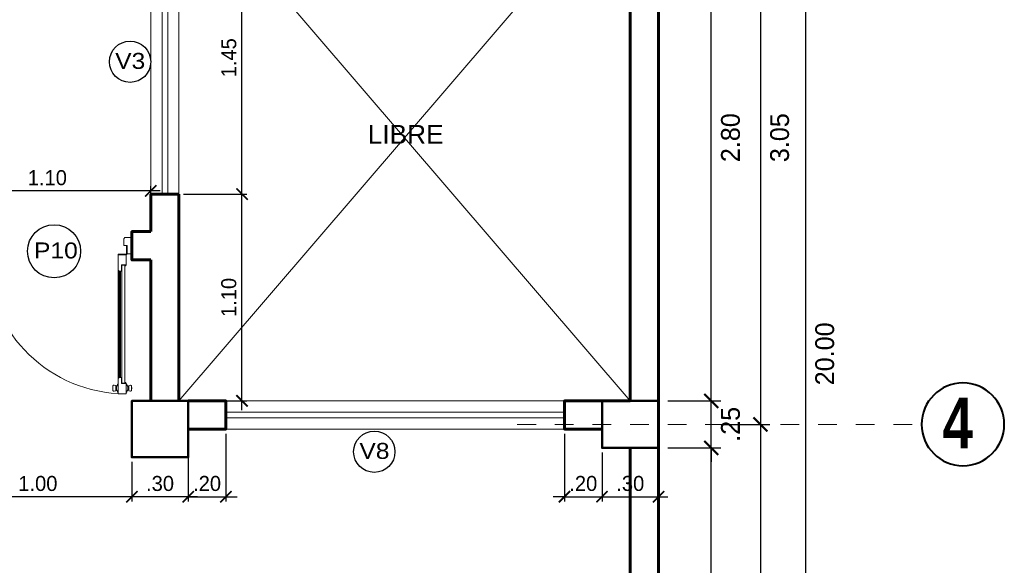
# Model space of a CAD drawing. Header units: metres. Extents: x -13 to 533, y -25 to 219.
# Tile 32 of 99: x 17.03 to 22.27, y 8.88 to 11.78. Entities that reach past the tile are written whole.
import ezdxf

# ---------------------------------------------------------------- set-up
doc = ezdxf.new("R2010")
doc.units = ezdxf.units.M
doc.linetypes.add('DASHDOT', pattern=[1, 0.5, -0.25, 0, -0.25])
for name, color, linetype, lineweight in [('COLUMNAS', 5, 'Continuous', 80), ('COTAS', 4, 'Continuous', 13), ('EJES', 251, 'Continuous', 20), ('Pluma 0.2', 252, 'Continuous', 20), ('PLUMA 0.8', 1, 'Continuous', 60), ('VANOS', 254, 'Continuous', 20)]:
    doc.layers.add(name, color=color, linetype=linetype, lineweight=lineweight)
doc.layers.add('PLUMA 0.05', color=7, linetype='Continuous', lineweight=5, true_color=0x9c9c9c)
doc.styles.add('joe1', font='impact.ttf')
doc.styles.add('STYLE1', font='arial.ttf', dxfattribs={"height": 0.3})
doc.styles.add('TEXTOCENT', font='GOTHIC.TTF')
doc.styles.add('TXTSHX', font='arial.ttf', dxfattribs={"height": 0.1})
doc.dimstyles.new('PLANTA50', dxfattribs={"dimscale": 0.5, "dimtxt": 0.2, "dimasz": 0.15, "dimexe": 0.1, "dimexo": 0.1, "dimgap": 0.1, "dimtad": 2, "dimzin": 7, "dimdsep": 46, "dimtxsty": 'TEXTOCENT', "dimblk": 'ARCHTICK', "dimcen": 0.2, "dimdle": 0.1, "dimclrd": 8, "dimclre": 8, "dimclrt": 256, "dimaunit": 1, "dimadec": 0, "dimazin": 0, "dimtfac": 1, "dimtix": 1, "dimtmove": 2, "dimatfit": 3, "dimldrblk": 'ARCHTICK', "dimfxl": 1, "dimtolj": 1, "dimtzin": 0, "dimarcsym": 0})

# ---------------------------------------------------------------- blocks, each defined once
blk = doc.blocks.new('A$C387263C3')
at = {"layer": 'PLUMA 0.05', "lineweight": 9}
blk.add_arc((0.0378, 0.108), 0.9309, 0, 86.67443, dxfattribs=at)
at = {"layer": 'Pluma 0.2', "lineweight": 9}
for p, q in [((0.0005, 0.997), (0.0005, 1.0044)), ((0.0005, 1.0044), (0.0035, 1.0044)), ((0.0005, 0.997), (0.0005, 1.0044)), ((0.0005, 1.0044), (0.0035, 1.0044)), ((0.0035, 0.997), (0.0005, 0.997)), ((0.0035, 0.997), (0.0005, 0.997)), ((0.0035, 0.9893), (0.0035, 1.0121)), ((0.0035, 0.9893), (0.0035, 1.0121)), ((0.0035, 1.0044), (0.0035, 0.997)), ((0.0035, 1.0044), (0.0035, 0.997)), ((0.0216, 1.018), (0.0123, 1.0203)), ((0.0216, 1.018), (0.0123, 1.0203)), ((0.0216, 0.9835), (0.0123, 0.9812)), ((0.0216, 0.9835), (0.0123, 0.9812)), ((0.0216, 0.9835), (0.0216, 1.018)), ((0.0216, 0.9835), (0.0216, 1.018)), ((0.0216, 1.0109), (0.0277, 1.0109)), ((0.0216, 1.0109), (0.0277, 1.0109)), ((0.0216, 0.9906), (0.0277, 0.9906)), ((0.0216, 0.9906), (0.0277, 0.9906)), ((0.0277, 0.9906), (0.0277, 1.0109)), ((0.0277, 0.9906), (0.0277, 1.0109)), ((0.0334, 1.027), (0.0378, 1.027)), ((0.0334, 1.027), (0.0378, 1.027)), ((0.0918, 1.0373), (0.0378, 1.0373)), ((0.0378, 1.0373), (0.0918, 1.0373)), ((0.0378, 0.9705), (0.0378, 1.0373)), ((0.0918, 1.0373), (0.0378, 1.0373)), ((0.0378, 1.0373), (0.0918, 1.0373)), ((0.0378, 0.9705), (0.0378, 1.0373)), ((0.0918, 0.9362), (0.0918, 1.0373)), ((0.0918, 0.9362), (0.0918, 1.0373)), ((0.0962, 1.027), (0.0918, 1.027)), ((0.0962, 1.027), (0.0918, 1.027)), ((0.108, 1.0109), (0.1019, 1.0109)), ((0.1019, 0.9906), (0.1019, 1.0109)), ((0.108, 1.0109), (0.1019, 1.0109)), ((0.1019, 0.9906), (0.1019, 1.0109)), ((0.108, 0.9906), (0.1019, 0.9906)), ((0.108, 0.9906), (0.1019, 0.9906)), ((0.108, 1.018), (0.1192, 1.0203)), ((0.108, 1.018), (0.1192, 1.0203)), ((0.108, 0.9835), (0.108, 1.018)), ((0.108, 0.9835), (0.108, 1.018)), ((0.108, 0.9835), (0.1192, 0.9812)), ((0.108, 0.9835), (0.1192, 0.9812)), ((0.128, 0.9893), (0.128, 1.0121)), ((0.128, 0.9893), (0.128, 1.0121)), ((0.0334, 0.9744), (0.0378, 0.9744)), ((0.0334, 0.9744), (0.0378, 0.9744)), ((0.0706, 0.9705), (0.0378, 0.9705)), ((0.0706, 0.9705), (0.0378, 0.9705)), ((0.0447, 0.9683), (0.0378, 0.9683)), ((0.0447, 0.9683), (0.0378, 0.9683)), ((0.0447, 0.9614), (0.0447, 0.9683)), ((0.0447, 0.9614), (0.0447, 0.9683)), ((0.0468, 0.9683), (0.0684, 0.9683)), ((0.0684, 0.9683), (0.0468, 0.9683)), ((0.0468, 0.5394), (0.0468, 0.9683)), ((0.0468, 0.514), (0.0468, 0.9683)), ((0.0468, 0.9683), (0.0684, 0.9683)), ((0.0684, 0.9683), (0.0468, 0.9683)), ((0.0468, 0.5394), (0.0468, 0.9683)), ((0.0468, 0.514), (0.0468, 0.9683)), ((0.0684, 0.9293), (0.0676, 0.9285)), ((0.0684, 0.9293), (0.0676, 0.9285)), ((0.0684, 0.9276), (0.0676, 0.9285)), ((0.0684, 0.9276), (0.0676, 0.9285)), ((0.0684, 0.9293), (0.0684, 0.9683)), ((0.0684, 0.9293), (0.0684, 0.9683)), ((0.0684, 0.5394), (0.0684, 0.9276)), ((0.0684, 0.514), (0.0684, 0.9276)), ((0.0684, 0.5394), (0.0684, 0.9276)), ((0.0684, 0.514), (0.0684, 0.9276)), ((0.0706, 0.9293), (0.0706, 0.9705)), ((0.0706, 0.9293), (0.0706, 0.9705)), ((0.0849, 0.9293), (0.0706, 0.9293)), ((0.0849, 0.9293), (0.0706, 0.9293)), ((0.0754, 0.2225), (0.0754, 0.9293)), ((0.0754, 0.2225), (0.0754, 0.9293)), ((0.0818, 0.2225), (0.0818, 0.9293)), ((0.0818, 0.2225), (0.0818, 0.9293)), ((0.0849, 0.9293), (0.0918, 0.9362)), ((0.0849, 0.9293), (0.0918, 0.9362)), ((0.0882, 0.2193), (0.0882, 0.9325)), ((0.0882, 0.2193), (0.0882, 0.9325)), ((0.09, 0.2174), (0.09, 0.9344)), ((0.09, 0.2174), (0.09, 0.9344)), ((0.0962, 0.9744), (0.0918, 0.9744)), ((0.0962, 0.9744), (0.0918, 0.9744)), ((0.0918, 0.2156), (0.0918, 0.9362)), ((0.0918, 0.2156), (0.0918, 0.9362)), ((0.0468, 0.5394), (0.0468, 0.1835)), ((0.0468, 0.5394), (0.0468, 0.1835)), ((0.0684, 0.5394), (0.0684, 0.2242)), ((0.0684, 0.5394), (0.0684, 0.2242)), ((0.0468, 0.514), (0.0468, 0.1835)), ((0.0468, 0.514), (0.0468, 0.1835)), ((0.0684, 0.514), (0.0684, 0.2242)), ((0.0684, 0.514), (0.0684, 0.2242)), ((0.0684, 0.2242), (0.0676, 0.2233)), ((0.0684, 0.2242), (0.0676, 0.2233)), ((0.0684, 0.2225), (0.0676, 0.2233)), ((0.0684, 0.2225), (0.0676, 0.2233)), ((0.0684, 0.2225), (0.0684, 0.1835)), ((0.0684, 0.2225), (0.0684, 0.1835)), ((0.0706, 0.2225), (0.0706, 0.1813)), ((0.0849, 0.2225), (0.0706, 0.2225)), ((0.0706, 0.2225), (0.0706, 0.1813)), ((0.0849, 0.2225), (0.0706, 0.2225)), ((0.0849, 0.2225), (0.0918, 0.2156)), ((0.0849, 0.2225), (0.0918, 0.2156)), ((0.0918, 0.2156), (0.0918, 0.1145)), ((0.0918, 0.2156), (0.0918, 0.1145)), ((0.0447, 0.1835), (0.0378, 0.1835)), ((0.0447, 0.1835), (0.0378, 0.1835)), ((0.0378, 0.1813), (0.0378, 0.1145)), ((0.0706, 0.1813), (0.0378, 0.1813)), ((0.0378, 0.1813), (0.0378, 0.1145)), ((0.0706, 0.1813), (0.0378, 0.1813)), ((0.0447, 0.1904), (0.0447, 0.1835)), ((0.0447, 0.1904), (0.0447, 0.1835)), ((0.0468, 0.1835), (0.0684, 0.1835)), ((0.0684, 0.1835), (0.0468, 0.1835)), ((0.0468, 0.1835), (0.0684, 0.1835)), ((0.0684, 0.1835), (0.0468, 0.1835)), ((0, 0), (0, 0.108)), ((0, 0.108), (0.0313, 0.108)), ((0, 0), (0, 0.108)), ((0, 0.108), (0.0313, 0.108)), ((0.0313, 0.0518), (0.0313, 0.108)), ((0.0313, 0.0518), (0.0313, 0.108)), ((0.0335, 0.054), (0.0335, 0.108)), ((0.0335, 0.108), (0.0356, 0.108)), ((0.0335, 0.054), (0.0335, 0.108)), ((0.0335, 0.108), (0.0356, 0.108)), ((0.0356, 0.054), (0.0356, 0.108)), ((0.0356, 0.054), (0.0356, 0.108)), ((0.0918, 0.1145), (0.0378, 0.1145)), ((0.0378, 0.1145), (0.0918, 0.1145)), ((0.0918, 0.1145), (0.0378, 0.1145)), ((0.0378, 0.1145), (0.0918, 0.1145)), ((0.0378, 0.1102), (0.0378, 0.1123)), ((0.0918, 0.1123), (0.0378, 0.1123)), ((0.0378, 0.1102), (0.0378, 0.1123)), ((0.0918, 0.1123), (0.0378, 0.1123)), ((0.0378, 0.1102), (0.0918, 0.1102)), ((0.0378, 0.1102), (0.0918, 0.1102)), ((0.0918, 0.1123), (0.0918, 0.1102)), ((0.0918, 0.1123), (0.0918, 0.1102)), ((0.9687, 0.0518), (0.9687, 0.108)), ((1, 0.108), (0.9687, 0.108)), ((0.9687, 0.0518), (0.9687, 0.108)), ((1, 0.108), (0.9687, 0.108)), ((1, 0), (1, 0.108)), ((1, 0), (1, 0.108)), ((0, 0), (0.0471, 0)), ((0, 0), (0.0471, 0)), ((0.0313, 0.0518), (0.054, 0.0518)), ((0.0313, 0.0518), (0.054, 0.0518)), ((0.0356, 0.054), (0.0335, 0.054)), ((0.0356, 0.054), (0.0335, 0.054)), ((0.0471, 0), (0.054, 0.0069)), ((0.0471, 0), (0.054, 0.0069)), ((0.054, 0.0069), (0.054, 0.0518)), ((0.054, 0.0069), (0.054, 0.0518)), ((0.9687, 0.0518), (0.946, 0.0518)), ((0.946, 0.0069), (0.946, 0.0518)), ((0.9687, 0.0518), (0.946, 0.0518)), ((0.946, 0.0069), (0.946, 0.0518)), ((0.9529, 0), (0.946, 0.0069)), ((0.9529, 0), (0.946, 0.0069)), ((1, 0), (0.9529, 0)), ((1, 0), (0.9529, 0))]:
    blk.add_line(p, q, dxfattribs=at)
for centre, major_axis, ratio, start_param, end_param in [((0.0116, 1.0121), (0.00575, 0.00575), 1, 0.703792, 2.356194), ((0.0116, 1.0121), (0.00575, 0.00575), 1, 0.703792, 2.356194), ((0.0116, 0.9893), (0.00575, -0.00575), 1, 3.926991, 5.579394), ((0.0116, 0.9893), (0.00575, -0.00575), 1, 3.926991, 5.579394), ((0.0078, 1.0271), (0.0182, 0.0182), 1, -1.468973, -0.787147), ((0.0078, 1.0271), (0.0182, 0.0182), 1, -1.468973, -0.787147), ((0.0078, 0.9744), (0.0182, -0.0182), 1, 0.787147, 1.468973), ((0.0078, 0.9744), (0.0182, -0.0182), 1, 0.787147, 1.468973), ((0.1218, 1.0271), (0.0182, -0.0182), 1, 3.92874, 4.610566), ((0.1218, 1.0271), (0.0182, -0.0182), 1, 3.92874, 4.610566), ((0.1218, 0.9744), (0.0182, 0.0182), 1, 1.672619, 2.354445), ((0.1218, 0.9744), (0.0182, 0.0182), 1, 1.672619, 2.354445), ((0.1198, 1.0121), (0.00575, 0.00575), 1, -0.785398, 0.867005), ((0.1198, 1.0121), (0.00575, 0.00575), 1, -0.785398, 0.867005), ((0.1198, 0.9893), (0.00575, -0.00575), 1, 5.41618, 7.068584), ((0.1198, 0.9893), (0.00575, -0.00575), 1, 5.41618, 7.068584), ((0.0447, 0.9683), (0.00485, -0.00485), 1, 3.926991, 5.497787), ((0.0447, 0.9683), (0.00485, -0.00485), 1, 3.926991, 5.497787), ((0.0447, 0.1835), (0.00485, 0.00485), 1, 0.785398, 2.356194), ((0.0447, 0.1835), (0.00485, 0.00485), 1, 0.785398, 2.356194), ((0.0356, 0.1102), (0.00153, 0.00153), 0.999998, 2.531896, 8.815081), ((0.0356, 0.1102), (0.00153, 0.00153), 0.999998, 2.531896, 8.815081)]:
    blk.add_ellipse(centre, major_axis=major_axis, ratio=ratio, start_param=start_param, end_param=end_param, dxfattribs=at)
blk = doc.blocks.new('_ARCHTICK')
at = {"color": 0, "linetype": 'ByBlock', "const_width": 0.15}
blk.add_lwpolyline([(-0.5, -0.5), (0.5, 0.5)], dxfattribs=at)
blk = doc.blocks.new('*D195')
at = {"layer": 'COTAS', "color": 8, "lineweight": -2, "transparency": 16777216}
for p, q in [((21.2118, 20.05), (21.2118, -0.05)), ((20.48, 20), (21.2618, 20)), ((20.53, 0), (21.2618, 0))]:
    blk.add_line(p, q, dxfattribs=at)
at = {"layer": 'Defpoints', "color": 0, "lineweight": 5, "transparency": 16777216}
for p in [(20.43, 20), (20.48, 0), (21.2118, 0)]:
    blk.add_point(p, dxfattribs=at)
at = {"layer": 'COTAS', "color": 8, "lineweight": -2, "transparency": 16777216, "xscale": 0.075, "yscale": 0.075, "zscale": 0.075}
for p, rotation in [((21.2118, 20), 90), ((21.2118, 0), 270)]:
    blk.add_blockref('_ARCHTICK', p, dxfattribs=dict(at, rotation=rotation))
at = {"layer": 'COTAS', "transparency": 16777216, "insert": (21.3144, 10), "char_height": 0.1, "attachment_point": 5, "rotation": 90, "style": 'TEXTOCENT'}
blk.add_mtext('\\A1;20.00', dxfattribs=at)
blk = doc.blocks.new('A$C7ABB6997')
at = {"layer": 'EJES', "color": 250, "linetype": 'DASHDOT', "ltscale": 0.01}
blk.add_line((0.22, 0.6), (0.22, 2.75), dxfattribs=at)
at = {"layer": 'EJES', "color": 250, "lineweight": 40}
blk.add_circle((0.22, 2.97), 0.22, dxfattribs=at)
blk = doc.blocks.new('*D201')
at = {"layer": 'COTAS', "color": 8, "lineweight": -2, "transparency": 16777216}
for p, q in [((20.7108, 6.45), (20.7108, 9.55)), ((20.48, 9.5), (20.7608, 9.5)), ((20.48, 6.5), (20.7608, 6.5))]:
    blk.add_line(p, q, dxfattribs=at)
at = {"layer": 'Defpoints', "color": 0, "lineweight": 5, "transparency": 16777216}
for p in [(20.43, 9.5), (20.7108, 9.5), (20.43, 6.5)]:
    blk.add_point(p, dxfattribs=at)
at = {"layer": 'COTAS', "color": 8, "lineweight": -2, "transparency": 16777216, "xscale": 0.075, "yscale": 0.075, "zscale": 0.075}
for p, rotation in [((20.7108, 9.5), 90), ((20.7108, 6.5), 270)]:
    blk.add_blockref('_ARCHTICK', p, dxfattribs=dict(at, rotation=rotation))
at = {"layer": 'COTAS', "transparency": 16777216, "insert": (20.8133, 8), "char_height": 0.1, "attachment_point": 5, "rotation": 90, "style": 'TEXTOCENT'}
blk.add_mtext('\\A1;3.00', dxfattribs=at)
blk = doc.blocks.new('*D202')
at = {"layer": 'COTAS', "color": 8, "lineweight": -2, "transparency": 16777216}
for p, q in [((20.7108, 9.75), (20.7108, 9.825)), ((20.48, 9.75), (20.7608, 9.75)), ((20.7108, 9.5), (20.7108, 9.75)), ((20.48, 9.5), (20.7608, 9.5)), ((20.7108, 9.5), (20.7108, 9.425))]:
    blk.add_line(p, q, dxfattribs=at)
at = {"layer": 'Defpoints', "color": 0, "lineweight": 5, "transparency": 16777216}
for p in [(20.43, 9.75), (20.7108, 9.75), (20.43, 9.5)]:
    blk.add_point(p, dxfattribs=at)
at = {"layer": 'COTAS', "color": 8, "lineweight": -2, "transparency": 16777216, "xscale": 0.075, "yscale": 0.075, "zscale": 0.075}
for p, rotation in [((20.7108, 9.75), 270), ((20.7108, 9.5), 90)]:
    blk.add_blockref('_ARCHTICK', p, dxfattribs=dict(at, rotation=rotation))
at = {"layer": 'COTAS', "transparency": 16777216, "insert": (20.8133, 9.625), "char_height": 0.1, "attachment_point": 5, "rotation": 90, "style": 'TEXTOCENT'}
blk.add_mtext('\\A1;.25', dxfattribs=at)
blk = doc.blocks.new('*D203')
at = {"layer": 'COTAS', "color": 8, "lineweight": -2, "transparency": 16777216}
for p, q in [((20.7108, 9.7), (20.7108, 12.6)), ((20.48, 12.55), (20.7608, 12.55)), ((20.48, 9.75), (20.7608, 9.75))]:
    blk.add_line(p, q, dxfattribs=at)
at = {"layer": 'Defpoints', "color": 0, "lineweight": 5, "transparency": 16777216}
for p in [(20.43, 12.55), (20.7108, 12.55), (20.43, 9.75)]:
    blk.add_point(p, dxfattribs=at)
at = {"layer": 'COTAS', "color": 8, "lineweight": -2, "transparency": 16777216, "xscale": 0.075, "yscale": 0.075, "zscale": 0.075}
for p, rotation in [((20.7108, 12.55), 90), ((20.7108, 9.75), 270)]:
    blk.add_blockref('_ARCHTICK', p, dxfattribs=dict(at, rotation=rotation))
at = {"layer": 'COTAS', "transparency": 16777216, "insert": (20.8133, 11.15), "char_height": 0.1, "attachment_point": 5, "rotation": 90, "style": 'TEXTOCENT'}
blk.add_mtext('\\A1;2.80', dxfattribs=at)
blk = doc.blocks.new('*D213')
at = {"layer": 'COTAS', "color": 8, "lineweight": -2, "transparency": 16777216}
for p, q in [((20.9721, 12.725), (20.9721, 9.575)), ((20.7608, 12.675), (21.0221, 12.675)), ((20.7608, 9.625), (21.0221, 9.625))]:
    blk.add_line(p, q, dxfattribs=at)
at = {"layer": 'Defpoints', "color": 0, "lineweight": 5, "transparency": 16777216}
for p in [(20.7108, 12.675), (20.7108, 9.625), (20.9721, 9.625)]:
    blk.add_point(p, dxfattribs=at)
at = {"layer": 'COTAS', "color": 8, "lineweight": -2, "transparency": 16777216, "xscale": 0.075, "yscale": 0.075, "zscale": 0.075}
for p, rotation in [((20.9721, 12.675), 90), ((20.9721, 9.625), 270)]:
    blk.add_blockref('_ARCHTICK', p, dxfattribs=dict(at, rotation=rotation))
at = {"layer": 'COTAS', "transparency": 16777216, "insert": (21.0746, 11.15), "char_height": 0.1, "attachment_point": 5, "rotation": 90, "style": 'TEXTOCENT'}
blk.add_mtext('\\A1;3.05', dxfattribs=at)
blk = doc.blocks.new('*D218')
at = {"layer": 'COTAS', "color": 8, "lineweight": -2, "transparency": 16777216}
for p, q in [((20.9721, 9.675), (20.9721, 6.325)), ((20.7608, 9.625), (21.0221, 9.625)), ((20.7608, 6.375), (21.0221, 6.375))]:
    blk.add_line(p, q, dxfattribs=at)
at = {"layer": 'Defpoints', "color": 0, "lineweight": 5, "transparency": 16777216}
for p in [(20.7108, 9.625), (20.7108, 6.375), (20.9721, 6.375)]:
    blk.add_point(p, dxfattribs=at)
at = {"layer": 'COTAS', "color": 8, "lineweight": -2, "transparency": 16777216, "xscale": 0.075, "yscale": 0.075, "zscale": 0.075}
for p, rotation in [((20.9721, 9.625), 90), ((20.9721, 6.375), 270)]:
    blk.add_blockref('_ARCHTICK', p, dxfattribs=dict(at, rotation=rotation))
at = {"layer": 'COTAS', "transparency": 16777216, "insert": (21.0746, 8), "char_height": 0.1, "attachment_point": 5, "rotation": 90, "style": 'TEXTOCENT'}
blk.add_mtext('\\A1;3.25', dxfattribs=at)
blk = doc.blocks.new('*D266')
at = {"layer": 'COTAS', "color": 251, "linetype": 'Continuous', "lineweight": -2, "transparency": 16777216}
for p, q in [((16.63, 10.675), (16.63, 10.8917)), ((17.73, 10.675), (17.73, 10.8917)), ((17.78, 10.8667), (16.58, 10.8667))]:
    blk.add_line(p, q, dxfattribs=at)
at = {"layer": 'Defpoints', "color": 0, "linetype": 'Continuous', "lineweight": 5, "transparency": 16777216}
for p in [(16.63, 10.8667), (16.63, 10.65), (17.73, 10.65)]:
    blk.add_point(p, dxfattribs=at)
at = {"layer": 'COTAS', "color": 251, "linetype": 'Continuous', "lineweight": -2, "transparency": 16777216, "xscale": 0.06, "yscale": 0.06, "zscale": 0.06, "rotation": 180}
blk.add_blockref('_ARCHTICK', (16.63, 10.8667), dxfattribs=at)
at = {"layer": 'COTAS', "color": 251, "linetype": 'Continuous', "lineweight": -2, "transparency": 16777216, "xscale": 0.06, "yscale": 0.06, "zscale": 0.06}
blk.add_blockref('_ARCHTICK', (17.73, 10.8667), dxfattribs=at)
at = {"layer": 'COTAS', "color": 2, "linetype": 'Continuous', "lineweight": 5, "transparency": 16777216, "insert": (17.18, 10.9367), "char_height": 0.08, "attachment_point": 5}
blk.add_mtext('\\A1;1.10', dxfattribs=at)
blk = doc.blocks.new('*D278')
at = {"layer": 'COTAS', "color": 251, "linetype": 'Continuous', "lineweight": -2, "transparency": 16777216}
for p, q in [((18.2152, 9.7), (18.2152, 10.9)), ((17.905, 10.85), (18.2402, 10.85)), ((17.9544, 9.75), (18.2402, 9.75))]:
    blk.add_line(p, q, dxfattribs=at)
at = {"layer": 'Defpoints', "color": 0, "linetype": 'Continuous', "lineweight": 5, "transparency": 16777216}
for p in [(17.88, 10.85), (18.2152, 10.85), (17.9294, 9.75)]:
    blk.add_point(p, dxfattribs=at)
at = {"layer": 'COTAS', "color": 251, "linetype": 'Continuous', "lineweight": -2, "transparency": 16777216, "xscale": 0.06, "yscale": 0.06, "zscale": 0.06}
for p, rotation in [((18.2152, 10.85), 90), ((18.2152, 9.75), 270)]:
    blk.add_blockref('_ARCHTICK', p, dxfattribs=dict(at, rotation=rotation))
at = {"layer": 'COTAS', "color": 2, "linetype": 'Continuous', "lineweight": 5, "transparency": 16777216, "insert": (18.1452, 10.3), "char_height": 0.08, "attachment_point": 5, "rotation": 90}
blk.add_mtext('\\A1;1.10', dxfattribs=at)
blk = doc.blocks.new('*D279')
at = {"layer": 'COTAS', "color": 251, "linetype": 'Continuous', "lineweight": -2, "transparency": 16777216}
for p, q in [((18.2152, 10.8), (18.2152, 12.35)), ((17.905, 12.3), (18.2402, 12.3)), ((17.905, 10.85), (18.2402, 10.85))]:
    blk.add_line(p, q, dxfattribs=at)
at = {"layer": 'Defpoints', "color": 0, "linetype": 'Continuous', "lineweight": 5, "transparency": 16777216}
for p in [(17.88, 12.3), (18.2152, 12.3), (17.88, 10.85)]:
    blk.add_point(p, dxfattribs=at)
at = {"layer": 'COTAS', "color": 251, "linetype": 'Continuous', "lineweight": -2, "transparency": 16777216, "xscale": 0.06, "yscale": 0.06, "zscale": 0.06}
for p, rotation in [((18.2152, 12.3), 90), ((18.2152, 10.85), 270)]:
    blk.add_blockref('_ARCHTICK', p, dxfattribs=dict(at, rotation=rotation))
at = {"layer": 'COTAS', "color": 2, "linetype": 'Continuous', "lineweight": 5, "transparency": 16777216, "insert": (18.1452, 11.575), "char_height": 0.08, "attachment_point": 5, "rotation": 90}
blk.add_mtext('\\A1;1.45', dxfattribs=at)
blk = doc.blocks.new('*D301')
at = {"layer": 'COTAS', "color": 251, "linetype": 'Continuous', "lineweight": -2, "transparency": 16777216}
for p, q in [((17.9294, 9.575), (17.9294, 9.215)), ((18.1297, 9.575), (18.1297, 9.215)), ((17.9294, 9.24), (17.8694, 9.24)), ((17.9294, 9.24), (18.1297, 9.24)), ((18.1297, 9.24), (18.1897, 9.24))]:
    blk.add_line(p, q, dxfattribs=at)
at = {"layer": 'Defpoints', "color": 0, "linetype": 'Continuous', "lineweight": 5, "transparency": 16777216}
for p in [(17.9294, 9.6), (18.1297, 9.6), (18.1297, 9.24)]:
    blk.add_point(p, dxfattribs=at)
at = {"layer": 'COTAS', "color": 251, "linetype": 'Continuous', "lineweight": -2, "transparency": 16777216, "xscale": 0.06, "yscale": 0.06, "zscale": 0.06}
blk.add_blockref('_ARCHTICK', (17.9294, 9.24), dxfattribs=at)
at = {"layer": 'COTAS', "color": 251, "linetype": 'Continuous', "lineweight": -2, "transparency": 16777216, "xscale": 0.06, "yscale": 0.06, "zscale": 0.06, "rotation": 180}
blk.add_blockref('_ARCHTICK', (18.1297, 9.24), dxfattribs=at)
at = {"layer": 'COTAS', "color": 2, "linetype": 'Continuous', "lineweight": 5, "transparency": 16777216, "insert": (18.0295, 9.31), "char_height": 0.08, "attachment_point": 5}
blk.add_mtext('\\A1;.20', dxfattribs=at)
blk = doc.blocks.new('*D303')
at = {"layer": 'COTAS', "color": 251, "linetype": 'Continuous', "lineweight": -2, "transparency": 16777216}
for p, q in [((19.93, 9.575), (19.93, 9.215)), ((20.13, 9.475), (20.13, 9.215)), ((19.93, 9.24), (19.87, 9.24)), ((19.93, 9.24), (20.13, 9.24)), ((20.13, 9.24), (20.19, 9.24))]:
    blk.add_line(p, q, dxfattribs=at)
at = {"layer": 'Defpoints', "color": 0, "linetype": 'Continuous', "lineweight": 5, "transparency": 16777216}
for p in [(19.93, 9.6), (20.13, 9.5), (20.13, 9.24)]:
    blk.add_point(p, dxfattribs=at)
at = {"layer": 'COTAS', "color": 251, "linetype": 'Continuous', "lineweight": -2, "transparency": 16777216, "xscale": 0.06, "yscale": 0.06, "zscale": 0.06}
blk.add_blockref('_ARCHTICK', (19.93, 9.24), dxfattribs=at)
at = {"layer": 'COTAS', "color": 251, "linetype": 'Continuous', "lineweight": -2, "transparency": 16777216, "xscale": 0.06, "yscale": 0.06, "zscale": 0.06, "rotation": 180}
blk.add_blockref('_ARCHTICK', (20.13, 9.24), dxfattribs=at)
at = {"layer": 'COTAS', "color": 2, "linetype": 'Continuous', "lineweight": 5, "transparency": 16777216, "insert": (20.03, 9.31), "char_height": 0.08, "attachment_point": 5}
blk.add_mtext('\\A1;.20', dxfattribs=at)
blk = doc.blocks.new('*D304')
at = {"layer": 'COTAS', "color": 251, "linetype": 'Continuous', "lineweight": -2, "transparency": 16777216}
for p, q in [((20.13, 9.475), (20.13, 9.215)), ((20.43, 9.475), (20.43, 9.215)), ((20.08, 9.24), (20.48, 9.24))]:
    blk.add_line(p, q, dxfattribs=at)
at = {"layer": 'Defpoints', "color": 0, "linetype": 'Continuous', "lineweight": 5, "transparency": 16777216}
for p in [(20.13, 9.5), (20.43, 9.5), (20.43, 9.24)]:
    blk.add_point(p, dxfattribs=at)
at = {"layer": 'COTAS', "color": 251, "linetype": 'Continuous', "lineweight": -2, "transparency": 16777216, "xscale": 0.06, "yscale": 0.06, "zscale": 0.06, "rotation": 180}
blk.add_blockref('_ARCHTICK', (20.13, 9.24), dxfattribs=at)
at = {"layer": 'COTAS', "color": 251, "linetype": 'Continuous', "lineweight": -2, "transparency": 16777216, "xscale": 0.06, "yscale": 0.06, "zscale": 0.06}
blk.add_blockref('_ARCHTICK', (20.43, 9.24), dxfattribs=at)
at = {"layer": 'COTAS', "color": 2, "linetype": 'Continuous', "lineweight": 5, "transparency": 16777216, "insert": (20.28, 9.31), "char_height": 0.08, "attachment_point": 5}
blk.add_mtext('\\A1;.30', dxfattribs=at)
blk = doc.blocks.new('*D305')
at = {"layer": 'COTAS', "color": 251, "linetype": 'Continuous', "lineweight": -2, "transparency": 16777216}
for p, q in [((17.6294, 9.425), (17.6294, 9.215)), ((17.9294, 9.425), (17.9294, 9.215)), ((17.9794, 9.24), (17.5794, 9.24))]:
    blk.add_line(p, q, dxfattribs=at)
at = {"layer": 'Defpoints', "color": 0, "linetype": 'Continuous', "lineweight": 5, "transparency": 16777216}
for p in [(17.6294, 9.45), (17.9294, 9.45), (17.6294, 9.24)]:
    blk.add_point(p, dxfattribs=at)
at = {"layer": 'COTAS', "color": 251, "linetype": 'Continuous', "lineweight": -2, "transparency": 16777216, "xscale": 0.06, "yscale": 0.06, "zscale": 0.06, "rotation": 180}
blk.add_blockref('_ARCHTICK', (17.6294, 9.24), dxfattribs=at)
at = {"layer": 'COTAS', "color": 251, "linetype": 'Continuous', "lineweight": -2, "transparency": 16777216, "xscale": 0.06, "yscale": 0.06, "zscale": 0.06}
blk.add_blockref('_ARCHTICK', (17.9294, 9.24), dxfattribs=at)
at = {"layer": 'COTAS', "color": 2, "linetype": 'Continuous', "lineweight": 5, "transparency": 16777216, "insert": (17.7794, 9.31), "char_height": 0.08, "attachment_point": 5}
blk.add_mtext('\\A1;.30', dxfattribs=at)
blk = doc.blocks.new('*D306')
at = {"layer": 'COTAS', "color": 251, "linetype": 'Continuous', "lineweight": -2, "transparency": 16777216}
for p, q in [((16.63, 9.7753), (16.63, 9.215)), ((17.6294, 9.425), (17.6294, 9.215)), ((17.6794, 9.24), (16.58, 9.24))]:
    blk.add_line(p, q, dxfattribs=at)
at = {"layer": 'Defpoints', "color": 0, "linetype": 'Continuous', "lineweight": 5, "transparency": 16777216}
for p in [(16.63, 9.8003), (17.6294, 9.45), (16.63, 9.24)]:
    blk.add_point(p, dxfattribs=at)
at = {"layer": 'COTAS', "color": 251, "linetype": 'Continuous', "lineweight": -2, "transparency": 16777216, "xscale": 0.06, "yscale": 0.06, "zscale": 0.06, "rotation": 180}
blk.add_blockref('_ARCHTICK', (16.63, 9.24), dxfattribs=at)
at = {"layer": 'COTAS', "color": 251, "linetype": 'Continuous', "lineweight": -2, "transparency": 16777216, "xscale": 0.06, "yscale": 0.06, "zscale": 0.06}
blk.add_blockref('_ARCHTICK', (17.6294, 9.24), dxfattribs=at)
at = {"layer": 'COTAS', "color": 2, "linetype": 'Continuous', "lineweight": 5, "transparency": 16777216, "insert": (17.1297, 9.31), "char_height": 0.08, "attachment_point": 5}
blk.add_mtext('\\A1;1.00', dxfattribs=at)

msp = doc.modelspace()

# ---------------------------------------------------------------- linework, layer by layer
at = {"linetype": 'Continuous'}
for centre, radius in [((17.62, 11.554), 0.11), ((17.2158, 10.5455), 0.1413), ((18.9188, 9.4793), 0.11)]:
    msp.add_circle(centre, radius, dxfattribs=at)
at = {"layer": 'COLUMNAS', "linetype": 'Continuous', "lineweight": 50}
for points in [[(17.9294, 9.75), (17.6294, 9.75), (17.6294, 9.45), (17.9294, 9.45)], [(20.43, 9.75), (20.13, 9.75), (20.13, 9.5), (20.43, 9.5)]]:
    msp.add_lwpolyline(points, close=True, dxfattribs=at)
at = {"layer": 'Pluma 0.2'}
for p, q in [((17.73, 10.85), (17.73, 12.3)), ((17.88, 10.85), (17.88, 12.3)), ((19.93, 9.75), (18.1297, 9.75)), ((19.93, 9.6), (18.1297, 9.6))]:
    msp.add_line(p, q, dxfattribs=at)
at = {"layer": 'Pluma 0.2', "color": 44, "linetype": 'Continuous', "lineweight": 5}
for p, q in [((17.79, 10.85), (17.79, 12.3)), ((17.82, 10.85), (17.82, 12.3)), ((19.93, 9.69), (18.1297, 9.69)), ((19.93, 9.66), (18.1297, 9.66))]:
    msp.add_line(p, q, dxfattribs=at)
at = {"layer": 'Pluma 0.2', "color": 0, "linetype": 'Continuous', "lineweight": 5}
for points in [[(20.28, 12.55), (17.88, 9.75)], [(20.28, 9.75), (17.88, 12.55)]]:
    msp.add_lwpolyline(points, dxfattribs=at)
at = {"layer": 'PLUMA 0.8'}
msp.add_line((17.88, 10.85), (17.73, 10.85), dxfattribs=at)
for points in [[(20.43, 17.2), (20.43, 0)], [(20.28, 9.75), (20.28, 12.55)], [(17.73, 10.85), (17.73, 10.65)], [(17.88, 9.75), (17.88, 10.85)], [(17.73, 10.65), (17.63, 10.65), (17.63, 10.5), (17.73, 10.5)], [(17.73, 10.5), (17.73, 9.75)], [(17.9294, 9.75), (18.1297, 9.75), (18.1297, 9.6), (17.9294, 9.6)], [(20.28, 9.75), (19.93, 9.75), (19.93, 9.6), (20.13, 9.6)], [(20.28, 6.5), (20.28, 9.5)]]:
    msp.add_lwpolyline(points, dxfattribs=at)

# ---------------------------------------------------------------- block references
at = {"layer": 'EJES', "ltscale": 0.5, "xscale": -1, "rotation": 270}
msp.add_blockref('A$C7ABB6997', (19.0789, 9.405), dxfattribs=at)
at = {"layer": 'VANOS', "xscale": 0.8001812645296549, "yscale": 0.8001812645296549, "zscale": 0.8001812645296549, "rotation": 180}
msp.add_blockref('A$C387263C3', (17.6302, 10.6182), dxfattribs=at)

# ---------------------------------------------------------------- texts
at = {"color": 9, "linetype": 'Continuous', "style": 'STYLE1', "width": 1.1}
for s, p in [('V3', (17.541, 11.516)), ('P10', (17.1096, 10.5075)), ('V8', (18.8396, 9.4413))]:
    msp.add_text(s, height=0.085, dxfattribs=at).set_placement(p)
at = {"layer": 'COTAS', "color": 9, "style": 'TXTSHX'}
msp.add_text('LIBRE', height=0.1, dxfattribs=at).set_placement((18.8836, 11.1177))
at = {"layer": 'EJES', "style": 'joe1'}
msp.add_text('4', height=0.2695, rotation=0.0007, dxfattribs=at).set_placement((21.9412, 9.498))

# ---------------------------------------------------------------- dimensions: what is measured, and where the dimension line sits
at = {"layer": 'COTAS'}
for base, p1, p2, picture, middle in [((21.2118, 0), (20.43, 20), (20.48, 0), '*D195', (21.3144, 10)), ((20.9721, 9.625), (20.7108, 12.675), (20.7108, 9.625), '*D213', (21.0746, 11.15)), ((20.7108, 12.55), (20.43, 9.75), (20.43, 12.55), '*D203', (20.8133, 11.15)), ((20.7108, 9.75), (20.43, 9.5), (20.43, 9.75), '*D202', (20.8133, 9.625)), ((20.9721, 6.375), (20.7108, 9.625), (20.7108, 6.375), '*D218', (21.0746, 8)), ((20.7108, 9.5), (20.43, 6.5), (20.43, 9.5), '*D201', (20.8133, 8))]:
    dim = msp.add_linear_dim(base=base, p1=p1, p2=p2, angle=90, dimstyle='PLANTA50', dxfattribs=at)
    dim.commit()
    dim.dimension.update_dxf_attribs({"geometry": picture, "text_midpoint": middle})
at = {"layer": 'COTAS', "linetype": 'Continuous', "lineweight": 5}
for base, p1, p2, angle, picture, middle in [((18.2152, 12.3), (17.88, 10.85), (17.88, 12.3), 90, '*D279', (18.1452, 11.575)), ((16.63, 10.8667), (17.73, 10.65), (16.63, 10.65), 180, '*D266', (17.18, 10.9367)), ((18.2152, 10.85), (17.9294, 9.75), (17.88, 10.85), 90, '*D278', (18.1452, 10.3))]:
    dim = msp.add_linear_dim(base=base, p1=p1, p2=p2, angle=angle, dimstyle='PLANTA50', override={"dimtxt": 0.16, "dimasz": 0.12, "dimexe": 0.05, "dimexo": 0.05, "dimgap": 0.06, "dimtad": 1, "dimtxsty": 'Standard', "dimclrd": 251, "dimclre": 251, "dimclrt": 2}, dxfattribs=at)
    dim.commit()
    dim.dimension.update_dxf_attribs({"geometry": picture, "text_midpoint": middle})
for base, p1, p2, picture, middle in [((16.63, 9.24), (17.6294, 9.45), (16.63, 9.8003), '*D306', (17.1297, 9.31)), ((18.1297, 9.24), (17.9294, 9.6), (18.1297, 9.6), '*D301', (18.0295, 9.31)), ((20.13, 9.24), (19.93, 9.6), (20.13, 9.5), '*D303', (20.03, 9.31)), ((20.43, 9.24), (20.13, 9.5), (20.43, 9.5), '*D304', (20.28, 9.31)), ((17.6294, 9.24), (17.9294, 9.45), (17.6294, 9.45), '*D305', (17.7794, 9.31))]:
    dim = msp.add_linear_dim(base=base, p1=p1, p2=p2, dimstyle='PLANTA50', override={"dimtxt": 0.16, "dimasz": 0.12, "dimexe": 0.05, "dimexo": 0.05, "dimgap": 0.06, "dimtad": 1, "dimtxsty": 'Standard', "dimclrd": 251, "dimclre": 251, "dimclrt": 2}, dxfattribs=at)
    dim.commit()
    dim.dimension.update_dxf_attribs({"geometry": picture, "text_midpoint": middle})

doc.saveas('drawing.dxf')
